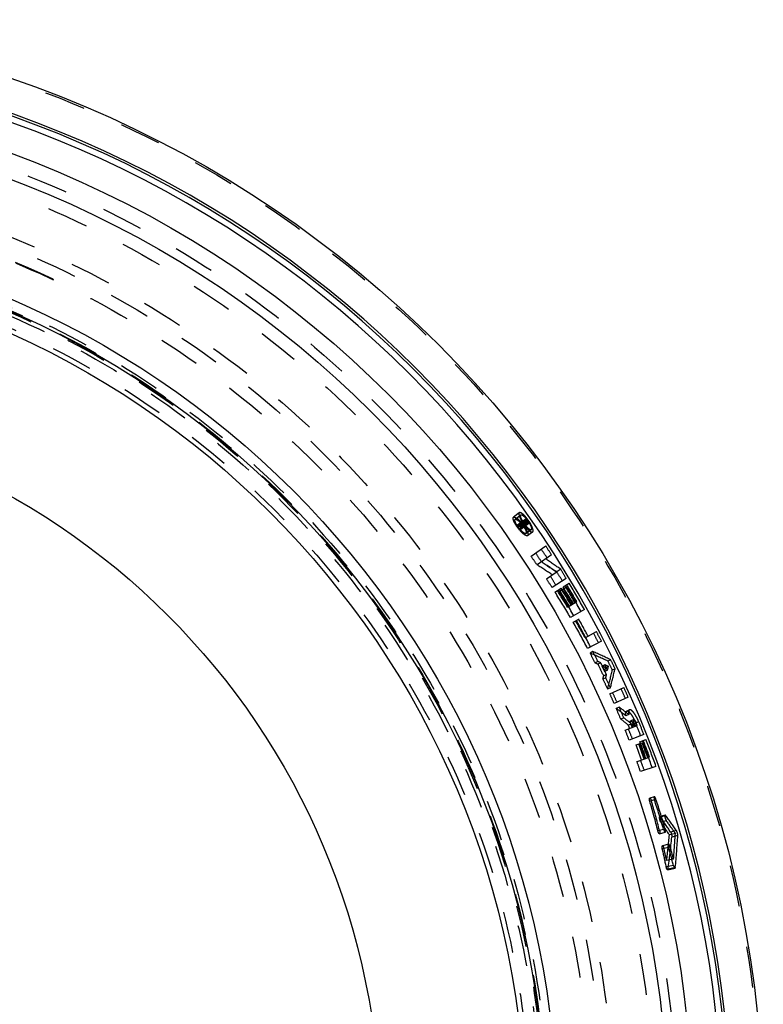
# Model space of a CAD drawing. Header units: millimetres. Extents: x 241 to 760, y 318 to 682.
# Tile 4 of 4: x 638 to 755, y 518 to 674. Entities that reach past the tile are written whole.
import ezdxf

# ---------------------------------------------------------------- set-up
doc = ezdxf.new("R2010")
doc.units = ezdxf.units.MM
doc.header["$LTSCALE"] = 65.185185
doc.linetypes.add('HIDDEN', pattern=[0.2, 0.1, -0.1])
doc.layers.add('FASEN', color=7, linetype='CONTINUOUS')
doc.layers.add('KONST.EL_MIT_GEO', color=7, linetype='CONTINUOUS')

msp = doc.modelspace()

# ---------------------------------------------------------------- linework, layer by layer
at = {"layer": 'FASEN', "color": 8, "linetype": 'HIDDEN'}
msp.add_circle((580, 498.5), 140, dxfattribs=at)
at = {"layer": 'KONST.EL_MIT_GEO', "color": 8, "linetype": 'HIDDEN'}
for p, q in [((638, 634.66), (638, 634.77)), ((643, 632.42), (643, 632.53)), ((716.51, 595.69), (715.61, 594.98)), ((716.76, 595.34), (715.87, 594.65)), ((717.1, 594.42), (716.23, 593.75)), ((717.27, 594.18), (716.41, 593.53)), ((717.45, 594.62), (716.53, 593.91)), ((717.42, 594.4), (716.55, 593.74)), ((716.61, 593.27), (717.81, 594.18)), ((717.62, 594.39), (716.7, 593.69)), ((717.78, 594.34), (716.7, 593.51)), ((718.03, 593.99), (716.78, 593.04)), ((717.1, 594.42), (717.13, 594.38)), ((717.13, 594.38), (717.22, 594.25)), ((717.22, 594.25), (717.27, 594.18)), ((717.27, 594.18), (717.34, 594.18)), ((717.34, 594.18), (717.55, 594.16)), ((717.46, 593.91), (717.62, 593.68)), ((717.55, 594.16), (717.63, 594.05)), ((717.69, 594.09), (717.61, 594.21)), ((717.73, 594.3), (717.81, 594.18)), ((718.39, 593.02), (717.57, 592.41)), ((718.63, 592.67), (717.82, 592.08)), ((718.36, 588.83), (720.68, 590.47)), ((721.6, 589.04), (719.32, 587.47)), ((720.79, 585.28), (722.35, 586.31)), ((723.04, 586.77), (722.41, 586.35)), ((723.93, 585.32), (721.7, 583.89)), ((723.41, 583.99), (724.37, 584.59)), ((722.14, 583.18), (723.1, 583.79)), ((722.93, 583.35), (723.88, 583.95)), ((724.12, 580.81), (725.57, 581.68)), ((726.78, 580.42), (724.59, 579.15)), ((725.01, 578.43), (725.89, 578.93)), ((726.89, 575.97), (728.67, 576.94)), ((729.46, 575.44), (727.29, 574.29)), ((728.12, 573.79), (727.68, 573.55)), ((728.91, 572.22), (728.47, 571.99)), ((729.36, 572.01), (728.92, 571.79)), ((730.94, 572.5), (730.5, 572.29)), ((730, 571.72), (729.56, 571.5)), ((729.57, 571.6), (729.6, 571.52)), ((729.97, 570.77), (730.03, 570.64)), ((730.42, 570.84), (729.99, 570.62)), ((730.03, 570.64), (730.07, 570.57)), ((730.56, 571.45), (730.13, 571.23)), ((731.62, 571.09), (731.18, 570.88)), ((730.15, 569.67), (729.71, 569.46)), ((730.26, 570.15), (729.83, 569.94)), ((730.89, 568.08), (730.45, 567.88)), ((730.8, 567.12), (733.01, 568.12)), ((733.7, 566.57), (731.48, 565.59)), ((732.26, 565.03), (731.81, 564.83)), ((733.91, 564.61), (733.45, 564.41)), ((732.99, 563.33), (732.52, 563.14)), ((733.78, 563.86), (733.31, 563.67)), ((734.57, 563.05), (734.09, 562.86)), ((735.35, 562.72), (734.17, 562.25)), ((733.23, 561.38), (735.12, 562.12)), ((734.2, 562.38), (733.72, 562.19)), ((736.16, 560.71), (733.84, 559.82)), ((734.93, 559.05), (735.87, 559.4)), ((735.54, 559.57), (736.47, 559.92)), ((735.08, 556.43), (737.07, 557.13)), ((738.07, 555.68), (735.62, 554.86)), ((737.8, 550.89), (737.08, 550.68)), ((738.07, 550.47), (737.09, 550.18)), ((739.52, 547.97), (738.69, 547.74)), ((739.62, 547.9), (738.79, 547.67)), ((739.7, 547.1), (738.84, 546.88)), ((739.53, 545.78), (738.38, 545.49)), ((741.3, 545.54), (740.37, 545.31)), ((738.62, 545.05), (739.54, 545.28)), ((741.13, 545.08), (740.19, 544.85)), ((741.52, 544.76), (740.57, 544.53)), ((740.33, 542.95), (739.07, 542.66)), ((740.08, 543.39), (739.09, 543.16)), ((740.84, 541.05), (739.74, 540.81)), ((740.83, 540.05), (739.69, 539.81)), ((739.92, 539.36), (741.08, 539.6)), ((741.13, 539.71), (739.97, 539.47))]:
    msp.add_line(p, q, dxfattribs=at)
at = {"layer": 'KONST.EL_MIT_GEO', "color": 7, "linetype": 'Continuous'}
for radius in [175, 163.86, 160, 142.5, 140.7, 137.5, 114.6]:
    msp.add_circle((580, 498.5), radius, dxfattribs=at)
at = {"layer": 'KONST.EL_MIT_GEO', "color": 8, "linetype": 'HIDDEN'}
for radius in [174.71, 161.46, 157.93, 151.5, 150, 148, 141.2, 140.8, 140.5, 140, 138.27]:
    msp.add_circle((580, 498.5), radius, dxfattribs=at)
at = {"layer": 'KONST.EL_MIT_GEO', "color": 7, "linetype": 'Continuous'}
for radius, start, end in [(169.84, 108.2065, 71.7935), (169.46, 108.2136, 71.7864), (168.5, 108.2222, 71.7778)]:
    msp.add_arc((580, 498.5), radius, start, end, dxfattribs=at)
at = {"layer": 'KONST.EL_MIT_GEO', "color": 8, "linetype": 'HIDDEN'}
for centre, radius, start, end in [((580, 498.5), 148.1, 64.8248, 78.313), ((611.26, 513.08), 132.4, 37.4202, 37.5444), ((709.99, 464.41), 129.5, 87.0954, 87.2374), ((709.89, 464.2), 129.49, 86.9856, 87.1131), ((611.26, 513.08), 132.69, 37.2788, 37.3395), ((611.26, 513.08), 132.84, 37.2788, 37.3395), ((611.26, 513.08), 132.91, 37.1576, 37.3395), ((723, 597.96), 7.07, 211.5681, 212.832), ((723.05, 597.99), 7.14, 212.8295, 212.9798), ((723.06, 597.99), 7.15, 212.9797, 213.848), ((707.64, 459.21), 135.54, 85.8655, 85.9989), ((723.02, 597.97), 7.1, 213.8478, 214.3056), ((722.97, 597.93), 7.04, 214.3069, 216.1438), ((722.99, 597.95), 7.07, 216.1407, 217.7866), ((582.56, 499.69), 165.06, 34.8434, 34.9912), ((611.26, 513.08), 132.4, 37.1576, 37.2788), ((611.26, 513.08), 132.62, 37.2788, 37.3395), ((719.33, 594.36), 1.93, 232.0998, 233.1662), ((719.22, 594.21), 1.74, 233.161, 234.5385), ((582.57, 499.7), 165.27, 32.7266, 33.3169), ((582.58, 499.7), 163.32, 32.7053, 33.2941), ((611.26, 513.08), 133.13, 34.5461, 35.2739), ((611.26, 513.08), 131.19, 34.5461, 35.2739), ((652.37, 482.68), 124.35, 56.1071, 57.4291), ((637.4, 466.72), 146.69, 54.6131, 55.7279), ((652.47, 482.75), 125, 55.9788, 57.301), ((637.19, 466.45), 147.81, 54.492, 55.6044), ((611.26, 513.08), 133.13, 32.668, 33.3958), ((582.58, 499.7), 165.26, 31.2042, 31.7939), ((611.26, 513.08), 131.19, 32.668, 33.3958), ((582.58, 499.7), 163.31, 31.1871, 31.7752), ((611.26, 513.08), 133.13, 30.2421, 32.3041), ((582.58, 499.7), 164.82, 29.826, 30.9058), ((582.58, 499.7), 165.26, 29.24, 30.9094), ((611.26, 513.08), 131.19, 30.2421, 32.3041), ((611.26, 513.08), 131.63, 30.9699, 32.3041), ((582.58, 499.7), 163.31, 29.2283, 30.8931), ((611.26, 513.08), 131.94, 30.9699, 32.1828), ((582.59, 499.7), 163.75, 29.8187, 30.8968), ((611.26, 513.08), 132.38, 30.9699, 32.1828), ((611.26, 513.08), 132.69, 30.9699, 32.3041), ((582.58, 499.7), 164.06, 29.8209, 30.8014), ((582.58, 499.7), 164.5, 29.8239, 30.805), ((611.26, 513.08), 131.19, 27.8162, 29.8782), ((611.26, 513.08), 131.63, 28.544, 29.8782), ((582.59, 499.71), 163.31, 27.2711, 28.9345), ((582.59, 499.71), 163.74, 27.8599, 28.9371), ((611.26, 513.08), 133.13, 27.8162, 28.544), ((582.59, 499.71), 165.25, 27.2773, 27.866), ((611.26, 513.08), 131.19, 26.6871, 27.4524), ((679.21, 461.99), 121.64, 65.0625, 66.5198), ((582.6, 499.71), 163.3, 26.3605, 26.9776), ((674.08, 451.69), 133.52, 64.7966, 66.123), ((678.76, 461.6), 121.07, 65.5214, 65.7553), ((673.84, 451.64), 132.56, 65.2389, 65.4524), ((611.26, 513.08), 131.5, 25.6234, 26.5196), ((582.6, 499.71), 163.61, 26.0653, 26.2259), ((611.26, 513.08), 133.13, 25.7351, 26.408), ((580, 498.5), 168.1, 25.5843, 26.1191), ((611.26, 513.08), 131.94, 25.8599, 26.2832), ((678.47, 460.97), 121.76, 64.8965, 65.1915), ((582.6, 499.71), 163.61, 25.7439, 26.0352), ((611.37, 598.11), 121.76, 346.9516, 347.2466), ((580, 498.5), 166.91, 25.6822, 26.0181), ((673.51, 450.91), 133.36, 64.6681, 64.9376), ((582.6, 499.71), 163.61, 25.5029, 25.6636), ((600.42, 600.96), 133.45, 346.9538, 347.224), ((612.35, 598.14), 121.92, 345.625, 347.0788), ((601.71, 600.85), 133.27, 345.7625, 347.096), ((612.04, 597.96), 121.07, 346.3877, 346.6216), ((611.26, 513.08), 131.19, 24.6907, 25.4559), ((601.2, 600.78), 132.65, 346.4375, 346.6517), ((580, 498.5), 166.16, 24.7549, 25.3613), ((611.26, 513.08), 131.19, 23.599, 24.3268), ((580, 498.5), 166.16, 23.8898, 24.4665), ((611.26, 513.08), 133.13, 23.599, 24.3268), ((580, 498.5), 168.1, 23.8864, 24.4649), ((658.06, 467.93), 121.77, 51.8342, 52.7283), ((611.26, 513.08), 131.19, 22.4322, 23.2352), ((582.6, 499.71), 163.3, 22.9293, 23.5769), ((648.67, 454.52), 138.56, 52.1047, 52.8951), ((657.48, 467.35), 121.68, 51.2058, 51.9255), ((648.16, 453.94), 138.43, 51.5705, 52.2076), ((582.59, 499.71), 164.49, 22.2565, 22.4191), ((611.26, 513.08), 133.13, 20.876, 21.8051), ((582.59, 499.71), 164.8, 22.2552, 22.418), ((582.59, 499.71), 165.25, 21.6648, 22.4164), ((611.26, 513.08), 131.19, 20.876, 21.6038), ((611.26, 513.08), 131.94, 21.6038, 21.8524), ((582.6, 499.71), 163.3, 21.674, 22.2611), ((611.26, 513.08), 132.38, 21.6038, 21.8051), ((582.59, 499.71), 164.05, 22.2582, 22.459), ((611.26, 513.08), 132.69, 21.6038, 21.8051), ((611.26, 513.08), 132.69, 19.2992, 20.5121), ((582.59, 499.71), 164.5, 20.3937, 21.2762), ((611.26, 513.08), 133.13, 18.5714, 20.5121), ((582.59, 499.7), 164.81, 20.3917, 21.3726), ((582.58, 499.7), 165.26, 19.7997, 21.3704), ((611.26, 513.08), 131.94, 19.2992, 20.3908), ((611.26, 513.08), 132.38, 19.2992, 20.3908), ((582.59, 499.71), 164.06, 20.3966, 21.2785), ((611.26, 513.08), 131.19, 18.5714, 19.2992), ((582.59, 499.71), 163.3, 19.814, 20.4015), ((611.26, 513.08), 131.19, 14.3059, 16.4286), ((611.26, 513.08), 131.44, 14.3059, 16.4286), ((582.57, 499.7), 163.33, 16.3659, 18.0827), ((582.57, 499.7), 163.58, 16.3627, 18.0802), ((634.37, 475.93), 126.69, 33.204, 34.4919), ((618.78, 459.95), 149.45, 34.9378, 36.0486), ((618.74, 459.92), 149.11, 34.8322, 35.7843), ((634.21, 475.84), 126.47, 33.0701, 34.1728), ((614.67, 556.67), 126.08, 352.7756, 354.6219), ((614.7, 556.68), 126.45, 352.1781, 354.4865), ((589.49, 553.94), 151.9, 355.132, 356.6571), ((589.91, 553.89), 151.88, 354.6406, 356.5533), ((611.26, 513.08), 131.19, 11.7588, 13.0323), ((611.26, 513.08), 131.44, 12.1823, 13.0323), ((582.56, 499.7), 163.33, 14.302, 15.3345), ((582.56, 499.7), 163.59, 14.6417, 15.3309)]:
    msp.add_arc(centre, radius, start, end, dxfattribs=at)
for points, knots in [([(716.51, 595.69), (716.46, 595.65), (716.44, 595.51), (716.47, 595.33), (716.5, 595.22), (716.52, 595.16)], [0, 0, 0, 0, 0.363076, 0.64547, 1, 1, 1, 1]), ([(718.63, 592.67), (718.69, 592.72), (718.7, 592.89), (718.66, 593.1), (718.59, 593.34), (718.48, 593.6), (718.28, 593.99), (717.97, 594.48), (717.61, 594.94), (717.32, 595.26), (717.11, 595.45), (716.92, 595.6), (716.74, 595.7), (716.57, 595.74), (716.51, 595.69)], [0, 0, 0, 0, 0.059707, 0.108287, 0.169769, 0.242931, 0.324985, 0.504035, 0.682317, 0.763473, 0.835452, 0.895529, 0.942598, 1, 1, 1, 1]), ([(716.52, 595.16), (716.57, 595.01), (716.71, 594.7), (716.87, 594.41), (716.97, 594.25)], [0, 0, 0, 0, 0.455758, 1, 1, 1, 1]), ([(718.39, 593.02), (718.34, 592.99), (718.21, 593.02), (718.08, 593.1), (717.87, 593.27), (717.6, 593.55), (717.28, 593.96), (717.01, 594.4), (716.83, 594.76), (716.74, 595.01), (716.71, 595.17), (716.71, 595.31), (716.76, 595.34)], [0, 0, 0, 0, 0.057505, 0.104518, 0.164488, 0.317412, 0.495866, 0.675081, 0.830129, 0.891557, 0.940139, 1, 1, 1, 1]), ([(716.76, 595.34), (716.81, 595.38), (716.94, 595.35), (717.08, 595.27), (717.3, 595.1), (717.57, 594.81), (717.78, 594.54), (717.89, 594.39)], [0, 0, 0, 0, 0.115594, 0.210774, 0.332318, 0.64137, 1, 1, 1, 1]), ([(717.82, 592.08), (717.76, 592.03), (717.6, 592.07), (717.41, 592.17), (717.22, 592.31), (717.01, 592.49), (716.71, 592.8), (716.34, 593.24), (716.01, 593.71), (715.79, 594.09), (715.67, 594.34), (715.59, 594.56), (715.54, 594.76), (715.55, 594.93), (715.61, 594.98)], [0, 0, 0, 0, 0.058574, 0.106126, 0.166583, 0.238957, 0.320603, 0.5, 0.679397, 0.761043, 0.833417, 0.893874, 0.941426, 1, 1, 1, 1]), ([(715.61, 594.98), (715.67, 595.03), (715.83, 594.99), (716.02, 594.9), (716.22, 594.76), (716.43, 594.58), (716.74, 594.27), (717.11, 593.83), (717.44, 593.36), (717.65, 592.98), (717.77, 592.72), (717.85, 592.5), (717.9, 592.29), (717.88, 592.12), (717.82, 592.08)], [0, 0, 0, 0, 0.058536, 0.106177, 0.166763, 0.239233, 0.320885, 0.5, 0.679115, 0.760767, 0.833237, 0.893823, 0.941464, 1, 1, 1, 1]), ([(717.57, 592.41), (717.52, 592.38), (717.4, 592.41), (717.26, 592.48), (717.11, 592.59), (716.95, 592.73), (716.71, 592.97), (716.43, 593.31), (716.18, 593.67), (716.01, 593.96), (715.92, 594.15), (715.85, 594.33), (715.81, 594.48), (715.82, 594.61), (715.87, 594.65)], [0, 0, 0, 0, 0.05857, 0.106132, 0.166604, 0.238989, 0.320636, 0.5, 0.679364, 0.761011, 0.833396, 0.893868, 0.94143, 1, 1, 1, 1]), ([(715.87, 594.65), (715.91, 594.68), (716.04, 594.66), (716.18, 594.58), (716.34, 594.48), (716.5, 594.34), (716.74, 594.1), (717.02, 593.76), (717.27, 593.4), (717.44, 593.11), (717.53, 592.91), (717.59, 592.74), (717.63, 592.58), (717.62, 592.45), (717.57, 592.41)], [0, 0, 0, 0, 0.058541, 0.106171, 0.166742, 0.239201, 0.320852, 0.5, 0.679148, 0.760799, 0.833258, 0.893829, 0.941459, 1, 1, 1, 1]), ([(716.55, 593.74), (716.54, 593.77), (716.51, 593.83), (716.51, 593.9), (716.53, 593.91)], [0, 0, 0, 0, 0.657372, 1, 1, 1, 1]), ([(716.59, 593.96), (716.6, 593.97), (716.66, 593.95), (716.73, 593.9), (716.83, 593.81), (716.9, 593.73), (716.93, 593.69)], [0, 0, 0, 0, 0.120182, 0.340716, 0.644288, 1, 1, 1, 1]), ([(716.76, 593.56), (716.74, 593.58), (716.71, 593.62), (716.69, 593.67), (716.69, 593.69), (716.7, 593.69)], [0, 0, 0, 0, 0.658975, 0.879669, 1, 1, 1, 1]), ([(716.76, 593.73), (716.76, 593.74), (716.78, 593.73), (716.82, 593.7), (716.85, 593.67), (716.87, 593.65)], [0, 0, 0, 0, 0.120335, 0.341108, 1, 1, 1, 1]), ([(717.39, 594.58), (717.38, 594.57), (717.38, 594.49), (717.4, 594.44), (717.42, 594.4)], [0, 0, 0, 0, 0.344263, 1, 1, 1, 1]), ([(717.41, 593.62), (717.53, 593.47), (717.76, 593.19), (718.01, 592.94), (718.14, 592.84)], [0, 0, 0, 0, 0.547352, 1, 1, 1, 1]), ([(717.78, 594.34), (717.73, 594.42), (717.64, 594.53), (717.53, 594.62), (717.47, 594.63), (717.45, 594.62)], [0, 0, 0, 0, 0.660525, 0.880961, 1, 1, 1, 1]), ([(717.61, 594.21), (717.59, 594.24), (717.57, 594.28), (717.55, 594.32), (717.55, 594.34), (717.56, 594.35)], [0, 0, 0, 0, 0.655523, 0.878081, 1, 1, 1, 1]), ([(717.62, 594.39), (717.62, 594.39), (717.63, 594.4), (717.64, 594.39), (717.65, 594.38)], [0, 0, 0, 0, 0.165103, 1, 1, 1, 1]), ([(717.65, 594.38), (717.65, 594.38), (717.68, 594.35), (717.71, 594.32), (717.73, 594.3)], [0, 0, 0, 0, 0.20254, 1, 1, 1, 1]), ([(717.89, 594.39), (717.99, 594.24), (718.16, 593.96), (718.34, 593.6), (718.42, 593.35), (718.45, 593.19), (718.43, 593.06), (718.39, 593.02)], [0, 0, 0, 0, 0.356274, 0.663596, 0.785178, 0.881309, 1, 1, 1, 1]), ([(718.2, 592.79), (718.25, 592.76), (718.33, 592.71), (718.47, 592.65), (718.58, 592.64), (718.63, 592.67)], [0, 0, 0, 0, 0.349834, 0.628543, 1, 1, 1, 1]), ([(733.31, 563.67), (733.3, 563.76), (733.28, 563.93), (733.29, 564.19), (733.36, 564.38), (733.45, 564.41)], [0, 0, 0, 0, 0.362192, 0.647821, 1, 1, 1, 1]), ([(733.45, 564.41), (733.53, 564.45), (733.72, 564.36), (733.91, 564.18), (734.19, 563.85), (734.52, 563.29), (734.75, 562.8), (734.86, 562.53)], [0, 0, 0, 0, 0.116268, 0.211985, 0.333566, 0.641192, 1, 1, 1, 1]), ([(733.91, 564.61), (733.82, 564.57), (733.76, 564.38), (733.75, 564.13), (733.77, 563.96), (733.78, 563.86)], [0, 0, 0, 0, 0.351769, 0.637531, 1, 1, 1, 1]), ([(735.35, 562.72), (735.24, 562.99), (735.05, 563.38), (734.78, 563.85), (734.58, 564.14), (734.38, 564.37), (734.19, 564.55), (734, 564.64), (733.91, 564.61)], [0, 0, 0, 0, 0.357892, 0.521071, 0.665667, 0.78748, 0.883493, 1, 1, 1, 1]), ([(734.17, 562.25), (734.14, 562.32), (734.09, 562.45), (734.05, 562.62), (734.05, 562.73), (734.05, 562.8), (734.07, 562.85), (734.09, 562.86)], [0, 0, 0, 0, 0.362644, 0.672342, 0.791757, 0.884386, 1, 1, 1, 1]), ([(734.09, 562.86), (734.11, 562.86), (734.16, 562.84), (734.21, 562.79), (734.28, 562.7), (734.37, 562.56), (734.43, 562.43), (734.46, 562.36)], [0, 0, 0, 0, 0.115728, 0.213397, 0.337137, 0.644175, 1, 1, 1, 1]), ([(734.65, 562.44), (734.62, 562.51), (734.57, 562.65), (734.53, 562.81), (734.53, 562.92), (734.53, 562.99), (734.55, 563.04), (734.57, 563.05)], [0, 0, 0, 0, 0.362722, 0.672564, 0.792056, 0.884674, 1, 1, 1, 1]), ([(734.57, 563.05), (734.59, 563.06), (734.64, 563.03), (734.69, 562.99), (734.76, 562.9), (734.85, 562.75), (734.91, 562.63), (734.94, 562.56)], [0, 0, 0, 0, 0.116092, 0.214132, 0.338138, 0.645112, 1, 1, 1, 1]), ([(737.09, 550.18), (737.06, 550.29), (737.03, 550.44), (737.03, 550.61), (737.06, 550.67), (737.08, 550.68)], [0, 0, 0, 0, 0.673282, 0.8842, 1, 1, 1, 1]), ([(737.08, 550.68), (737.1, 550.68), (737.14, 550.66), (737.17, 550.62), (737.26, 550.49), (737.31, 550.36), (737.34, 550.25)], [0, 0, 0, 0, 0.115775, 0.213098, 0.336579, 1, 1, 1, 1]), ([(737.8, 550.89), (737.78, 550.89), (737.76, 550.85), (737.76, 550.8), (737.76, 550.7), (737.78, 550.57), (737.81, 550.46), (737.83, 550.4)], [0, 0, 0, 0, 0.114738, 0.20668, 0.325606, 0.635505, 1, 1, 1, 1]), ([(738.07, 550.47), (738.04, 550.58), (737.99, 550.71), (737.9, 550.83), (737.86, 550.88), (737.82, 550.9), (737.8, 550.89)], [0, 0, 0, 0, 0.661092, 0.785112, 0.883239, 1, 1, 1, 1]), ([(738.84, 546.88), (738.79, 546.95), (738.74, 547.07), (738.69, 547.25), (738.66, 547.39), (738.64, 547.52), (738.64, 547.63), (738.65, 547.7), (738.68, 547.74), (738.69, 547.74)], [0, 0, 0, 0, 0.274622, 0.440909, 0.606516, 0.755664, 0.872091, 0.951047, 1, 1, 1, 1]), ([(738.69, 547.74), (738.7, 547.74), (738.72, 547.74), (738.76, 547.72), (738.78, 547.69), (738.79, 547.67)], [0, 0, 0, 0, 0.167234, 0.501021, 1, 1, 1, 1]), ([(739.52, 547.97), (739.5, 547.96), (739.48, 547.93), (739.47, 547.85), (739.47, 547.75), (739.49, 547.62), (739.53, 547.47), (739.59, 547.3), (739.65, 547.17), (739.7, 547.1)], [0, 0, 0, 0, 0.048378, 0.126685, 0.2427, 0.391502, 0.556858, 0.723278, 1, 1, 1, 1]), ([(739.62, 547.9), (739.61, 547.91), (739.58, 547.94), (739.54, 547.97), (739.52, 547.97)], [0, 0, 0, 0, 0.361207, 1, 1, 1, 1]), ([(738.62, 545.05), (738.6, 545.05), (738.56, 545.07), (738.53, 545.12), (738.45, 545.25), (738.41, 545.38), (738.38, 545.49)], [0, 0, 0, 0, 0.115787, 0.213053, 0.336463, 1, 1, 1, 1]), ([(738.63, 545.56), (738.66, 545.44), (738.68, 545.29), (738.67, 545.12), (738.64, 545.06), (738.62, 545.05)], [0, 0, 0, 0, 0.673175, 0.88422, 1, 1, 1, 1]), ([(739.28, 545.72), (739.31, 545.61), (739.36, 545.48), (739.44, 545.35), (739.48, 545.3), (739.52, 545.28), (739.54, 545.28)], [0, 0, 0, 0, 0.660511, 0.78461, 0.882915, 1, 1, 1, 1]), ([(739.54, 545.28), (739.56, 545.29), (739.58, 545.33), (739.59, 545.38), (739.59, 545.47), (739.57, 545.61), (739.54, 545.72), (739.53, 545.78)], [0, 0, 0, 0, 0.114458, 0.206356, 0.325337, 0.6354, 1, 1, 1, 1]), ([(741.52, 544.76), (741.52, 544.82), (741.51, 544.96), (741.46, 545.17), (741.39, 545.37), (741.33, 545.49), (741.3, 545.54)], [0, 0, 0, 0, 0.221962, 0.497677, 0.774663, 1, 1, 1, 1]), ([(740.37, 545.31), (740.41, 545.26), (740.46, 545.13), (740.53, 544.93), (740.56, 544.73), (740.57, 544.59), (740.57, 544.53)], [0, 0, 0, 0, 0.223349, 0.5, 0.776651, 1, 1, 1, 1]), ([(739.07, 542.66), (739.04, 542.77), (739.02, 542.93), (739.03, 543.1), (739.07, 543.15), (739.09, 543.16)], [0, 0, 0, 0, 0.673282, 0.8842, 1, 1, 1, 1]), ([(739.09, 543.16), (739.11, 543.16), (739.14, 543.14), (739.17, 543.09), (739.25, 542.96), (739.29, 542.83), (739.32, 542.72)], [0, 0, 0, 0, 0.115775, 0.213098, 0.336579, 1, 1, 1, 1]), ([(740.08, 543.39), (740.06, 543.39), (740.04, 543.35), (740.03, 543.3), (740.02, 543.21), (740.04, 543.07), (740.06, 542.95), (740.08, 542.89)], [0, 0, 0, 0, 0.114406, 0.206234, 0.325143, 0.635179, 1, 1, 1, 1]), ([(740.33, 542.95), (740.3, 543.06), (740.25, 543.19), (740.17, 543.33), (740.14, 543.37), (740.1, 543.4), (740.08, 543.39)], [0, 0, 0, 0, 0.660155, 0.784384, 0.88283, 1, 1, 1, 1]), ([(739.92, 539.36), (739.9, 539.36), (739.86, 539.38), (739.83, 539.43), (739.78, 539.51), (739.74, 539.64), (739.71, 539.75), (739.69, 539.81)], [0, 0, 0, 0, 0.115225, 0.210892, 0.333554, 0.641303, 1, 1, 1, 1]), ([(739.97, 539.47), (739.97, 539.44), (739.96, 539.4), (739.93, 539.37), (739.92, 539.36)], [0, 0, 0, 0, 0.629344, 1, 1, 1, 1]), ([(740.83, 540.05), (740.86, 539.93), (740.91, 539.8), (740.99, 539.67), (741.02, 539.62), (741.06, 539.6), (741.08, 539.6)], [0, 0, 0, 0, 0.662289, 0.785988, 0.883082, 1, 1, 1, 1]), ([(741.08, 539.6), (741.09, 539.6), (741.1, 539.61), (741.12, 539.65), (741.13, 539.69), (741.13, 539.71)], [0, 0, 0, 0, 0.167509, 0.502123, 1, 1, 1, 1])]:
    msp.add_open_spline(points, degree=3, knots=knots, dxfattribs=at)

doc.saveas('drawing.dxf')
